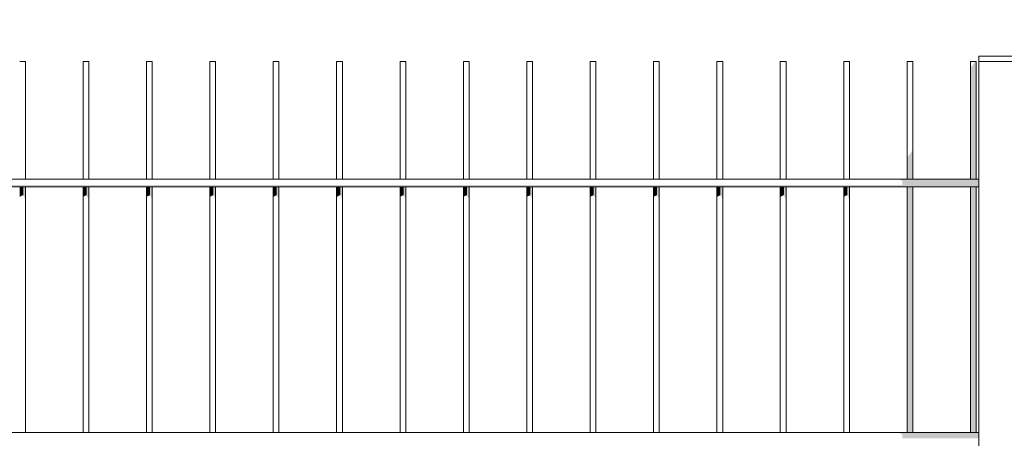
# Model space of a CAD drawing. Header units: metres. Extents: x -111 to -1, y -8 to 26.
# Tile 194 of 209: x -5.575 to -4.798, y 0.275 to 0.605. Entities that reach past the tile are written whole.
import ezdxf

# ---------------------------------------------------------------- set-up
doc = ezdxf.new("R2010")
doc.units = ezdxf.units.M
doc.header["$MEASUREMENT"] = 0
doc.layers.add('40 Absturzsicherung', color=7, linetype='Continuous')
doc.layers.add('94 Genehmigungsplanung Bemaßung', color=7, linetype='Continuous')
doc.styles.add('ERSTELLTER_STIL_2', font='arial.ttf')
doc.dimstyles.new('ERSTELLTER_STIL__1', dxfattribs={"dimtxt": 0.25, "dimasz": 0.19, "dimexe": 0.18, "dimexo": 0.1, "dimgap": 0, "dimtad": 1, "dimtih": 1, "dimtoh": 1, "dimzin": 0, "dimdsep": 46, "dimtxsty": 'ERSTELLTER_STIL_2', "dimblk": 'ARROWHEAD_6', "dimblk1": 'ARROWHEAD_6', "dimblk2": 'ARROWHEAD_6', "dimcen": 0.09, "dimclrd": 7, "dimclre": 7, "dimclrt": 7, "dimazin": 0, "dimtfac": 1, "dimtdec": 4, "dimtmove": 0, "dimatfit": 3, "dimfxl": 1, "dimtolj": 1, "dimtzin": 0, "dimarcsym": 0})

# ---------------------------------------------------------------- blocks, each defined once
blk = doc.blocks.new('*D122', base_point=(-27236.13209, 0))
at = {"layer": '94 Genehmigungsplanung Bemaßung', "color": 7, "linetype": 'Continuous', "lineweight": 13}
for p, q in [((-17.34109, 9.38425), (-17.34109, 9.75925)), ((-2.34191, 9.38425), (-2.34191, 9.75925)), ((-17.24109, 9.67175), (-17.44109, 9.47175)), ((-2.44191, 9.47175), (-2.24191, 9.67175)), ((-17.34109, 9.57175), (-2.34191, 9.57175)), ((-2.34191, 9.57175), (-2.19191, 9.57175))]:
    blk.add_line(p, q, dxfattribs=at)
at = {"layer": '94 Genehmigungsplanung Bemaßung', "color": 7, "lineweight": 13, "insert": (-10.27049, 9.62175), "char_height": 0.25, "attachment_point": 7, "style": 'ERSTELLTER_STIL_2'}
blk.add_mtext('\\A1;{\\pql;\\fArial|b0|i0|c0|p0;\\W1.000000;15,00}', dxfattribs=at)
blk = doc.blocks.new('ARROWHEAD_6')
at = {"color": 0, "linetype": 'Continuous', "lineweight": 0}
for p, q in [((-0.5, -0.5), (0.5, 0.5)), ((0, 0), (-1, 0))]:
    blk.add_line(p, q, dxfattribs=at)

msp = doc.modelspace()

# ---------------------------------------------------------------- hatches: boundary and pattern name
at = {"layer": '40 Absturzsicherung', "linetype": 'Continuous', "lineweight": 0, "true_color": 0x000000}
for points in [[(-4.82192, 0.57098), (-4.82472, 0.56703), (-4.82472, 0.47946), (-4.82192, 0.47946)], [(-4.82192, 0.57098), (-4.82192, 0.47946), (-4.8202, 0.47946), (-4.8202, 0.57246), (-4.82088, 0.57246)], [(-4.81804, -0.29005), (-4.81805, 0.57246), (-4.81805, -0.2895)], [(-4.87472, 0.49631), (-4.87472, 0.47946), (-4.87192, 0.47946), (-4.87192, 0.50026)], [(-4.87192, 0.50026), (-4.87192, 0.47946), (-4.8702, 0.47946), (-4.8702, 0.50271)], [(-6.30269, 0.47496), (-6.30269, 0.47346), (-4.81805, 0.47346), (-4.81805, 0.47496)], [(-4.87844, 0.47796), (-4.81805, 0.47796), (-4.81805, 0.47946), (-4.88104, 0.47946)], [(-4.81805, 0.47796), (-4.87844, 0.47796), (-4.87844, 0.47496), (-4.81805, 0.47496)], [(-5.57472, 0.46558), (-5.57192, 0.46687), (-5.57192, 0.47346), (-5.57472, 0.47346)], [(-5.57192, 0.46687), (-5.5702, 0.46351), (-5.5702, 0.47346), (-5.57192, 0.47346)], [(-5.52472, 0.46558), (-5.52192, 0.46687), (-5.52192, 0.47346), (-5.52472, 0.47346)], [(-5.5202, 0.47346), (-5.52192, 0.47346), (-5.52192, 0.46687), (-5.5202, 0.46351)], [(-5.47472, 0.46558), (-5.47192, 0.46687), (-5.47192, 0.47346), (-5.47472, 0.47346)], [(-5.47192, 0.47346), (-5.47192, 0.46687), (-5.4702, 0.46351), (-5.4702, 0.47346)], [(-5.42192, 0.47346), (-5.42472, 0.47346), (-5.42472, 0.46558), (-5.42192, 0.46687)], [(-5.42192, 0.47346), (-5.42192, 0.46687), (-5.4202, 0.46351), (-5.4202, 0.47346)], [(-5.37472, 0.46558), (-5.37192, 0.46687), (-5.37192, 0.47346), (-5.37472, 0.47346)], [(-5.37192, 0.46687), (-5.3702, 0.46351), (-5.3702, 0.47346), (-5.37192, 0.47346)], [(-5.32472, 0.46558), (-5.32192, 0.46687), (-5.32192, 0.47346), (-5.32472, 0.47346)], [(-5.32192, 0.47346), (-5.32192, 0.46687), (-5.3202, 0.46351), (-5.3202, 0.47346)], [(-5.27472, 0.47346), (-5.27472, 0.46558), (-5.27192, 0.46687), (-5.27192, 0.47346)], [(-5.2702, 0.47346), (-5.27192, 0.47346), (-5.27192, 0.46687), (-5.2702, 0.46351)], [(-5.22192, 0.47346), (-5.22472, 0.47346), (-5.22472, 0.46558), (-5.22192, 0.46687)], [(-5.22192, 0.47346), (-5.22192, 0.46687), (-5.2202, 0.46351), (-5.2202, 0.47346)], [(-5.17472, 0.47346), (-5.17472, 0.46558), (-5.17192, 0.46687), (-5.17192, 0.47346)], [(-5.1702, 0.47346), (-5.17192, 0.47346), (-5.17192, 0.46687), (-5.1702, 0.46351)], [(-5.12472, 0.46558), (-5.12192, 0.46687), (-5.12192, 0.47346), (-5.12472, 0.47346)], [(-5.12192, 0.46687), (-5.1202, 0.46351), (-5.1202, 0.47346), (-5.12192, 0.47346)], [(-5.07472, 0.46558), (-5.07192, 0.46687), (-5.07192, 0.47346), (-5.07472, 0.47346)], [(-5.07192, 0.47346), (-5.07192, 0.46687), (-5.0702, 0.46351), (-5.0702, 0.47346)], [(-5.02192, 0.47346), (-5.02472, 0.47346), (-5.02472, 0.46558), (-5.02192, 0.46687)], [(-5.02192, 0.46687), (-5.0202, 0.46351), (-5.0202, 0.47346), (-5.02192, 0.47346)], [(-4.97472, 0.46558), (-4.97192, 0.46687), (-4.97192, 0.47346), (-4.97472, 0.47346)], [(-4.97192, 0.46687), (-4.9702, 0.46351), (-4.9702, 0.47346), (-4.97192, 0.47346)], [(-4.92472, 0.46558), (-4.92192, 0.46687), (-4.92192, 0.47346), (-4.92472, 0.47346)], [(-4.92192, 0.46687), (-4.9202, 0.46351), (-4.9202, 0.47346), (-4.92192, 0.47346)], [(-4.87192, 0.47346), (-4.87472, 0.47346), (-4.87472, 0.27946), (-4.87192, 0.27946)], [(-4.8702, 0.47346), (-4.87192, 0.47346), (-4.87192, 0.27946), (-4.8702, 0.27946)], [(-4.82192, 0.47346), (-4.82472, 0.47346), (-4.82472, 0.27946), (-4.82192, 0.27946)], [(-4.8202, 0.47346), (-4.82192, 0.47346), (-4.82192, 0.27946), (-4.8202, 0.27946)], [(-4.87844, 0.27796), (-4.81805, 0.27796), (-4.81805, 0.27946), (-4.88104, 0.27946)], [(-4.81805, 0.27796), (-4.87844, 0.27796), (-4.87844, 0.27496), (-4.81805, 0.27496)]]:
    msp.add_hatch(color=18, dxfattribs=at).paths.add_polyline_path(points)

# ---------------------------------------------------------------- linework, layer by layer
at = {"layer": '40 Absturzsicherung', "color": 7, "linetype": 'Continuous', "lineweight": 13}
for p, q in [((-4.77804, 0.57646), (-4.81804, 0.57646)), ((-4.81804, 0.57246), (-4.81804, 0.57646)), ((-5.57192, 0.57246), (-5.57472, 0.57246)), ((-5.5702, 0.57246), (-5.57192, 0.57246)), ((-5.5702, 0.47946), (-5.5702, 0.57246)), ((-5.52192, 0.57246), (-5.52472, 0.57246)), ((-5.52472, 0.47946), (-5.52472, 0.57246)), ((-5.5202, 0.57246), (-5.52192, 0.57246)), ((-5.5202, 0.47946), (-5.5202, 0.57246)), ((-5.47192, 0.57246), (-5.47472, 0.57246)), ((-5.47472, 0.47946), (-5.47472, 0.57246)), ((-5.4702, 0.57246), (-5.47192, 0.57246)), ((-5.4702, 0.47946), (-5.4702, 0.57246)), ((-5.42192, 0.57246), (-5.42472, 0.57246)), ((-5.42472, 0.47946), (-5.42472, 0.57246)), ((-5.4202, 0.57246), (-5.42192, 0.57246)), ((-5.4202, 0.47946), (-5.4202, 0.57246)), ((-5.37192, 0.57246), (-5.37472, 0.57246)), ((-5.37472, 0.47946), (-5.37472, 0.57246)), ((-5.3702, 0.57246), (-5.37192, 0.57246)), ((-5.3702, 0.47946), (-5.3702, 0.57246)), ((-5.32192, 0.57246), (-5.32472, 0.57246)), ((-5.32472, 0.47946), (-5.32472, 0.57246)), ((-5.3202, 0.57246), (-5.32192, 0.57246)), ((-5.3202, 0.47946), (-5.3202, 0.57246)), ((-5.27192, 0.57246), (-5.27472, 0.57246)), ((-5.27472, 0.47946), (-5.27472, 0.57246)), ((-5.2702, 0.57246), (-5.27192, 0.57246)), ((-5.2702, 0.47946), (-5.2702, 0.57246)), ((-5.22192, 0.57246), (-5.22472, 0.57246)), ((-5.22472, 0.47946), (-5.22472, 0.57246)), ((-5.2202, 0.57246), (-5.22192, 0.57246)), ((-5.2202, 0.47946), (-5.2202, 0.57246)), ((-5.17192, 0.57246), (-5.17472, 0.57246)), ((-5.17472, 0.47946), (-5.17472, 0.57246)), ((-5.1702, 0.57246), (-5.17192, 0.57246)), ((-5.1702, 0.47946), (-5.1702, 0.57246)), ((-5.12192, 0.57246), (-5.12472, 0.57246)), ((-5.12472, 0.47946), (-5.12472, 0.57246)), ((-5.1202, 0.57246), (-5.12192, 0.57246)), ((-5.1202, 0.47946), (-5.1202, 0.57246)), ((-5.07192, 0.57246), (-5.07472, 0.57246)), ((-5.07472, 0.47946), (-5.07472, 0.57246)), ((-5.0702, 0.57246), (-5.07192, 0.57246)), ((-5.0702, 0.47946), (-5.0702, 0.57246)), ((-5.02192, 0.57246), (-5.02472, 0.57246)), ((-5.02472, 0.47946), (-5.02472, 0.57246)), ((-5.0202, 0.57246), (-5.02192, 0.57246)), ((-5.0202, 0.47946), (-5.0202, 0.57246)), ((-4.97192, 0.57246), (-4.97472, 0.57246)), ((-4.97472, 0.47946), (-4.97472, 0.57246)), ((-4.9702, 0.57246), (-4.97192, 0.57246)), ((-4.9702, 0.47946), (-4.9702, 0.57246)), ((-4.92192, 0.57246), (-4.92472, 0.57246)), ((-4.92472, 0.47946), (-4.92472, 0.57246)), ((-4.9202, 0.57246), (-4.92192, 0.57246)), ((-4.9202, 0.47946), (-4.9202, 0.57246)), ((-4.87192, 0.57246), (-4.87472, 0.57246)), ((-4.87472, 0.47946), (-4.87472, 0.57246)), ((-4.8702, 0.57246), (-4.87192, 0.57246)), ((-4.8702, 0.47946), (-4.8702, 0.57246)), ((-4.82192, 0.57246), (-4.82472, 0.57246)), ((-4.82472, 0.47946), (-4.82472, 0.57246)), ((-4.8202, 0.57246), (-4.82192, 0.57246)), ((-4.8202, 0.47946), (-4.8202, 0.57246)), ((-4.77804, 0.57246), (-4.81804, 0.57246)), ((-4.81804, -0.29005), (-4.81804, 0.57246)), ((-6.30269, 0.47946), (-4.81805, 0.47946)), ((-6.30269, 0.47346), (-4.81805, 0.47346)), ((-5.5702, 0.27946), (-5.5702, 0.47346)), ((-5.52472, 0.27946), (-5.52472, 0.47346)), ((-5.5202, 0.27946), (-5.5202, 0.47346)), ((-5.47472, 0.27946), (-5.47472, 0.47346)), ((-5.4702, 0.27946), (-5.4702, 0.47346)), ((-5.42472, 0.27946), (-5.42472, 0.47346)), ((-5.4202, 0.27946), (-5.4202, 0.47346)), ((-5.37472, 0.27946), (-5.37472, 0.47346)), ((-5.3702, 0.27946), (-5.3702, 0.47346)), ((-5.32472, 0.27946), (-5.32472, 0.47346)), ((-5.3202, 0.27946), (-5.3202, 0.47346)), ((-5.27472, 0.27946), (-5.27472, 0.47346)), ((-5.2702, 0.27946), (-5.2702, 0.47346)), ((-5.22472, 0.27946), (-5.22472, 0.47346)), ((-5.2202, 0.27946), (-5.2202, 0.47346)), ((-5.17472, 0.27946), (-5.17472, 0.47346)), ((-5.1702, 0.27946), (-5.1702, 0.47346)), ((-5.12472, 0.27946), (-5.12472, 0.47346)), ((-5.1202, 0.27946), (-5.1202, 0.47346)), ((-5.07472, 0.27946), (-5.07472, 0.47346)), ((-5.0702, 0.27946), (-5.0702, 0.47346)), ((-5.02472, 0.27946), (-5.02472, 0.47346)), ((-5.0202, 0.27946), (-5.0202, 0.47346)), ((-4.97472, 0.27946), (-4.97472, 0.47346)), ((-4.9702, 0.27946), (-4.9702, 0.47346)), ((-4.92472, 0.27946), (-4.92472, 0.47346)), ((-4.9202, 0.27946), (-4.9202, 0.47346)), ((-4.87472, 0.27946), (-4.87472, 0.47346)), ((-4.8702, 0.27946), (-4.8702, 0.47346)), ((-4.82472, 0.27946), (-4.82472, 0.47346)), ((-4.8202, 0.27946), (-4.8202, 0.47346)), ((-6.30269, 0.27946), (-4.81805, 0.27946))]:
    msp.add_line(p, q, dxfattribs=at)

# ---------------------------------------------------------------- dimensions: what is measured, and where the dimension line sits
at = {"layer": '94 Genehmigungsplanung Bemaßung', "color": 7, "linetype": 'Continuous', "lineweight": 13}
dim = msp.add_linear_dim(base=(-2.34191, 9.57175), p1=(-17.34109, -0.4), p2=(-2.34191, 25.35), dimstyle='ERSTELLTER_STIL__1', dxfattribs=at)
dim.commit()
dim.dimension.update_dxf_attribs({"geometry": '*D122', "text_midpoint": (-9.85171, 9.74675), "dimtype": 160})

doc.saveas('drawing.dxf')
